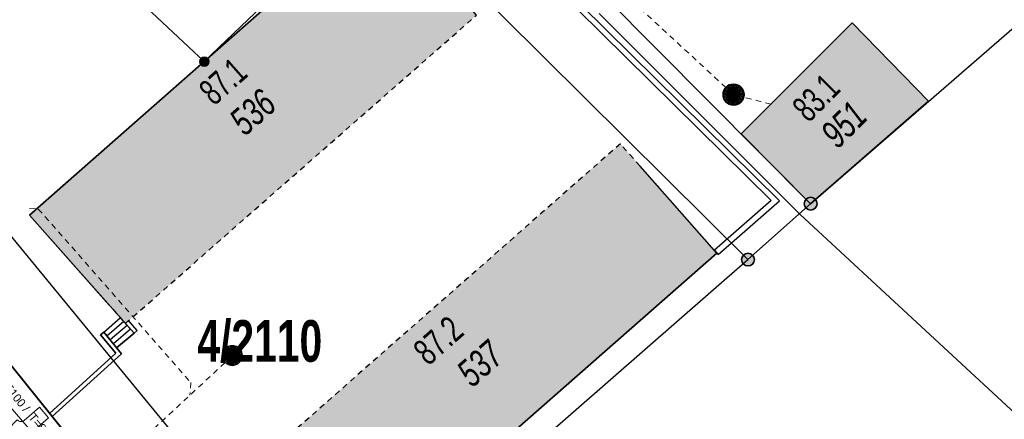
# Model space of a CAD drawing. Header units: metres. Extents: x 2695560 to 2696939, y 1260529 to 1262050.
# Tile 173 of 256: x 2695706 to 2695741, y 1260952 to 1260966. Entities that reach past the tile are written whole.
import ezdxf

# ---------------------------------------------------------------- set-up
doc = ezdxf.new("R2010")
doc.units = ezdxf.units.M
doc.linetypes.add('AUSGEZOGEN', pattern=[0])
doc.linetypes.add('VERDECKT2_S2', pattern=[0.36, 0.2, -0.16])
for name, color, linetype in [('XR$1$AV_Flächen (EO)', 7, 'AUSGEZOGEN'), ('XR$1$AV_Gebäudeflächen (BB)', 7, 'AUSGEZOGEN'), ('XR$1$AV_Gebäudeflächen (EO)', 7, 'AUSGEZOGEN'), ('XR$1$AV_Grenzpunkte', 7, 'AUSGEZOGEN'), ('XR$1$AV_Grundstück-Nr.', 7, 'AUSGEZOGEN'), ('XR$1$AV_Haus-Nr.', 7, 'AUSGEZOGEN'), ('XR$1$AV_Linien (BB)', 7, 'AUSGEZOGEN'), ('XR$1$AV_Linien (EO)', 7, 'AUSGEZOGEN'), ('XR$1$AV_Versicherung-Nr.', 7, 'AUSGEZOGEN'), ('XR$1$AW_LK_Schachtdeckel', 24, 'AUSGEZOGEN'), ('XR$1$Liegenschaftsgrenzen', 7, 'AUSGEZOGEN'), ('XR$1$PFAV', 255, 'AUSGEZOGEN'), ('XR$1$PFAW', 255, 'AUSGEZOGEN'), ('XR$1$RP_Abstandslinie', 7, 'AUSGEZOGEN')]:
    doc.layers.add(name, color=color, linetype=linetype)
for name, color, linetype, lineweight in [('XR$2$ABW-Linie-M-ungenau-tot', 6, 'AUSGEZOGEN', 18), ('XR$2$ABW-Linie-R-ungenau', 4, 'VERDECKT2_S2', 18), ('XR$2$ABW-Punkt', 6, 'AUSGEZOGEN', 18), ('XR$2$ELE-Flaeche-oberirdisch', 1, 'AUSGEZOGEN', 18), ('XR$2$ELE-LinieFlaeche-genau', 1, 'AUSGEZOGEN', 18), ('XR$2$KOM-Linie-U-genau', 91, 'AUSGEZOGEN', 18), ('XR$2$WEI-Text', 59, 'AUSGEZOGEN', 18)]:
    doc.layers.add(name, color=color, linetype=linetype, lineweight=lineweight)
doc.styles.add('ARIAL', font='arial.ttf')
doc.styles.add('TXT', font='txt')

# ---------------------------------------------------------------- blocks, each defined once
blk = doc.blocks.new('BAV15')
at = {"layer": 'XR$1$PFAV', "transparency": 33554687}
blk.add_hatch(color=7, dxfattribs=at).paths.add_polyline_path([(0.5, 0), (0.49, 0.101), (0.459, 0.197), (0.41, 0.286), (0.344, 0.362), (0.264, 0.424), (0.174, 0.469), (0.076, 0.494), (-0.025, 0.499), (-0.125, 0.484), (-0.22, 0.449), (-0.306, 0.395), (-0.379, 0.326), (-0.437, 0.243), (-0.477, 0.15), (-0.497, 0.051), (-0.497, -0.051), (-0.477, -0.15), (-0.437, -0.243), (-0.379, -0.326), (-0.306, -0.395), (-0.22, -0.449), (-0.125, -0.484), (-0.025, -0.499), (0.076, -0.494), (0.174, -0.469), (0.264, -0.424), (0.344, -0.362), (0.41, -0.286), (0.459, -0.197), (0.49, -0.101)])
at = {"color": 7, "transparency": 33554687}
for start, end in [(90, 270), (270, 90)]:
    blk.add_arc((0, 0), 0.5, start, end, dxfattribs=at)
at = {"layer": 'XR$1$PFAV', "transparency": 33554687}
blk.add_circle((0, 0), 0.5, dxfattribs=at)
blk = doc.blocks.new('COMPLEXOBJECT_1445')
at = {"layer": 'XR$1$RP_Abstandslinie', "color": 7, "linetype": 'AUSGEZOGEN', "transparency": 33554687}
blk.add_line((5695.64, 10969.48), (5728.98, 10928.9), dxfattribs=at)
blk = doc.blocks.new('BAW2082')
at = {"layer": 'XR$1$PFAW', "transparency": 33554687}
blk.add_hatch(color=7, dxfattribs=at).paths.add_polyline_path([(0.509, -0.003), (0.499, 0.098), (0.469, 0.194), (0.42, 0.283), (0.354, 0.359), (0.274, 0.421), (0.183, 0.466), (0.085, 0.491), (-0.016, 0.496), (-0.116, 0.481), (-0.211, 0.446), (-0.297, 0.392), (-0.37, 0.323), (-0.428, 0.24), (-0.468, 0.147), (-0.488, 0.047), (-0.488, -0.054), (-0.468, -0.153), (-0.428, -0.246), (-0.37, -0.329), (-0.297, -0.398), (-0.211, -0.452), (-0.116, -0.487), (-0.016, -0.502), (0.085, -0.497), (0.183, -0.472), (0.274, -0.427), (0.354, -0.366), (0.42, -0.289), (0.469, -0.2), (0.499, -0.104)])
at = {"transparency": 33554687}
for start, end in [(91.1948, 268.8052), (268.8052, 91.1948)]:
    blk.add_arc((0.01, 0), 0.5, start, end, dxfattribs=at)
at = {"layer": 'XR$1$PFAW', "transparency": 33554687}
blk.add_circle((0.009, -0.003), 0.5, dxfattribs=at)
blk = doc.blocks.new('BAW2089')
at = {"layer": 'XR$1$PFAW', "transparency": 33554687}
blk.add_hatch(color=7, dxfattribs=at).paths.add_polyline_path([(-0.5, 0.5), (-0.5, -0.5), (0.5, -0.5), (0.5, 0.5)])
at = {"transparency": 33554687}
blk.add_lwpolyline([(-0.5, 0.5), (0.5, 0.5), (0.5, -0.5), (-0.5, -0.5), (-0.5, 0.5)], close=True, dxfattribs=at)
at = {"layer": 'XR$1$PFAW', "transparency": 33554687}
blk.add_lwpolyline([(-0.5, 0.5), (0.5, 0.5), (0.5, -0.5), (-0.5, -0.5), (-0.5, 0.5)], close=True, dxfattribs=at)
blk = doc.blocks.new('ABW-KONTROLLSCHACHT')
at = {"layer": 'XR$2$ABW-Punkt', "linetype": 'AUSGEZOGEN', "lineweight": 25, "transparency": 33554687}
for points in [[(-343, 68, 2500), (0, 0, 2500), (-350, 0, 2500)], [(-343, 68), (0, 0), (-350, 0)], [(-343, 68, 2500), (-343, 68), (-350, 0), (-350, 0, 2500)], [(-350, 0, 2500), (0, 0, 2500), (-343, -68, 2500)], [(-350, 0), (0, 0), (-343, -68)], [(-323, 134, 2500), (0, 0, 2500), (-343, 68, 2500)], [(-323, 134), (0, 0), (-343, 68)], [(-323, 134, 2500), (-323, 134), (-343, 68), (-343, 68, 2500)], [(-343, -68, 2500), (0, 0, 2500), (-323, -134, 2500)], [(-343, -68), (0, 0), (-323, -134)], [(-291, 194, 2500), (0, 0, 2500), (-323, 134, 2500)], [(-291, 194), (0, 0), (-323, 134)], [(-291, 194, 2500), (-291, 194), (-323, 134), (-323, 134, 2500)], [(-323, -134, 2500), (0, 0, 2500), (-291, -194, 2500)], [(-323, -134), (0, 0), (-291, -194)], [(-247, 247, 2500), (0, 0, 2500), (-291, 194, 2500)], [(-247, 247), (0, 0), (-291, 194)], [(-247, 247, 2500), (-247, 247), (-291, 194), (-291, 194, 2500)], [(-291, -194, 2500), (0, 0, 2500), (-247, -247, 2500)], [(-291, -194), (0, 0), (-247, -247)], [(-194, 291, 2500), (0, 0, 2500), (-247, 247, 2500)], [(-194, 291), (0, 0), (-247, 247)], [(-194, 291, 2500), (-194, 291), (-247, 247), (-247, 247, 2500)], [(-247, -247, 2500), (0, 0, 2500), (-194, -291, 2500)], [(-247, -247), (0, 0), (-194, -291)], [(-134, 323, 2500), (0, 0, 2500), (-194, 291, 2500)], [(-134, 323), (0, 0), (-194, 291)], [(-134, 323, 2500), (-134, 323), (-194, 291), (-194, 291, 2500)], [(-194, -291, 2500), (0, 0, 2500), (-134, -323, 2500)], [(-194, -291), (0, 0), (-134, -323)], [(-68, 343, 2500), (0, 0, 2500), (-134, 323, 2500)], [(-68, 343), (0, 0), (-134, 323)], [(-68, 343, 2500), (-68, 343), (-134, 323), (-134, 323, 2500)], [(-134, -323, 2500), (0, 0, 2500), (-68, -343, 2500)], [(-134, -323), (0, 0), (-68, -343)], [(0, 350, 2500), (0, 0, 2500), (-68, 343, 2500)], [(0, 350), (0, 0), (-68, 343)], [(0, 350, 2500), (0, 350), (-68, 343), (-68, 343, 2500)], [(-68, -343, 2500), (0, 0, 2500), (0, -350, 2500)], [(-68, -343), (0, 0), (0, -350)], [(68, 343, 2500), (0, 0, 2500), (0, 350, 2500)], [(68, 343), (0, 0), (0, 350)], [(68, 343, 2500), (68, 343), (0, 350), (0, 350, 2500)], [(134, 323, 2500), (0, 0, 2500), (68, 343, 2500)], [(134, 323), (0, 0), (68, 343)], [(194, 291, 2500), (0, 0, 2500), (134, 323, 2500)], [(194, 291), (0, 0), (134, 323)], [(247, 247, 2500), (0, 0, 2500), (194, 291, 2500)], [(247, 247), (0, 0), (194, 291)], [(291, 194, 2500), (0, 0, 2500), (247, 247, 2500)], [(291, 194), (0, 0), (247, 247)], [(323, 134, 2500), (0, 0, 2500), (291, 194, 2500)], [(323, 134), (0, 0), (291, 194)], [(343, 68, 2500), (0, 0, 2500), (323, 134, 2500)], [(343, 68), (0, 0), (323, 134)], [(350, 0, 2500), (0, 0, 2500), (343, 68, 2500)], [(350, 0), (0, 0), (343, 68)], [(0, -350, 2500), (0, 0, 2500), (68, -343, 2500)], [(68, -343, 2500), (0, 0, 2500), (134, -323, 2500)], [(134, -323, 2500), (0, 0, 2500), (194, -291, 2500)], [(194, -291, 2500), (0, 0, 2500), (247, -247, 2500)], [(247, -247, 2500), (0, 0, 2500), (291, -194, 2500)], [(291, -194, 2500), (0, 0, 2500), (323, -134, 2500)], [(323, -134, 2500), (0, 0, 2500), (343, -68, 2500)], [(343, -68, 2500), (0, 0, 2500), (350, 0, 2500)], [(0, -350), (0, 0), (68, -343)], [(68, -343), (0, 0), (134, -323)], [(134, -323), (0, 0), (194, -291)], [(194, -291), (0, 0), (247, -247)], [(247, -247), (0, 0), (291, -194)], [(291, -194), (0, 0), (323, -134)], [(323, -134), (0, 0), (343, -68)], [(343, -68), (0, 0), (350, 0)], [(134, 323, 2500), (134, 323), (68, 343), (68, 343, 2500)], [(194, 291, 2500), (194, 291), (134, 323), (134, 323, 2500)], [(247, 247, 2500), (247, 247), (194, 291), (194, 291, 2500)], [(291, 194, 2500), (291, 194), (247, 247), (247, 247, 2500)], [(323, 134, 2500), (323, 134), (291, 194), (291, 194, 2500)], [(343, 68, 2500), (343, 68), (323, 134), (323, 134, 2500)], [(350, 0, 2500), (350, 0), (343, 68), (343, 68, 2500)], [(-350, 0, 2500), (-350, 0), (-343, -68), (-343, -68, 2500)], [(-343, -68, 2500), (-343, -68), (-323, -134), (-323, -134, 2500)], [(-323, -134, 2500), (-323, -134), (-291, -194), (-291, -194, 2500)], [(-291, -194, 2500), (-291, -194), (-247, -247), (-247, -247, 2500)], [(-247, -247, 2500), (-247, -247), (-194, -291), (-194, -291, 2500)], [(-194, -291, 2500), (-194, -291), (-134, -323), (-134, -323, 2500)], [(-134, -323, 2500), (-134, -323), (-68, -343), (-68, -343, 2500)], [(-68, -343, 2500), (-68, -343), (0, -350), (0, -350, 2500)], [(0, -350, 2500), (0, -350), (68, -343), (68, -343, 2500)], [(68, -343, 2500), (68, -343), (134, -323), (134, -323, 2500)], [(134, -323, 2500), (134, -323), (194, -291), (194, -291, 2500)], [(194, -291, 2500), (194, -291), (247, -247), (247, -247, 2500)], [(247, -247, 2500), (247, -247), (291, -194), (291, -194, 2500)], [(291, -194, 2500), (291, -194), (323, -134), (323, -134, 2500)], [(323, -134, 2500), (323, -134), (343, -68), (343, -68, 2500)], [(343, -68, 2500), (343, -68), (350, 0), (350, 0, 2500)]]:
    blk.add_3dface(points, dxfattribs=at)
blk = doc.blocks.new('ABW-EINLAUFSCHACHT_RUND')
at = {"layer": 'XR$2$ABW-Linie-M-ungenau-tot', "linetype": 'AUSGEZOGEN', "lineweight": 25, "transparency": 33554687}
for points in [[(-147, 29, 2500), (0, 0, 2500), (-150, 0, 2500)], [(-147, 29), (0, 0), (-150, 0)], [(-147, 29, 2500), (-147, 29), (-150, 0), (-150, 0, 2500)], [(-150, 0, 2500), (0, 0, 2500), (-147, -29, 2500)], [(-150, 0), (0, 0), (-147, -29)], [(-150, 0, 2500), (-150, 0), (-147, -29), (-147, -29, 2500)], [(-139, 57, 2500), (0, 0, 2500), (-147, 29, 2500)], [(-139, 57), (0, 0), (-147, 29)], [(-139, 57, 2500), (-139, 57), (-147, 29), (-147, 29, 2500)], [(-147, -29, 2500), (0, 0, 2500), (-139, -57, 2500)], [(-147, -29), (0, 0), (-139, -57)], [(-125, 83, 2500), (0, 0, 2500), (-139, 57, 2500)], [(-125, 83), (0, 0), (-139, 57)], [(-125, 83, 2500), (-125, 83), (-139, 57), (-139, 57, 2500)], [(-139, -57, 2500), (0, 0, 2500), (-125, -83, 2500)], [(-139, -57), (0, 0), (-125, -83)], [(-106, 106, 2500), (0, 0, 2500), (-125, 83, 2500)], [(-106, 106), (0, 0), (-125, 83)], [(-106, 106, 2500), (-106, 106), (-125, 83), (-125, 83, 2500)], [(-125, -83, 2500), (0, 0, 2500), (-106, -106, 2500)], [(-125, -83), (0, 0), (-106, -106)], [(-83, 125, 2500), (0, 0, 2500), (-106, 106, 2500)], [(-83, 125), (0, 0), (-106, 106)], [(-83, 125, 2500), (-83, 125), (-106, 106), (-106, 106, 2500)], [(-106, -106, 2500), (0, 0, 2500), (-83, -125, 2500)], [(-106, -106), (0, 0), (-83, -125)], [(-57, 139, 2500), (0, 0, 2500), (-83, 125, 2500)], [(-57, 139), (0, 0), (-83, 125)], [(-57, 139, 2500), (-57, 139), (-83, 125), (-83, 125, 2500)], [(-83, -125, 2500), (0, 0, 2500), (-57, -139, 2500)], [(-83, -125), (0, 0), (-57, -139)], [(-29, 147, 2500), (0, 0, 2500), (-57, 139, 2500)], [(-29, 147), (0, 0), (-57, 139)], [(-29, 147, 2500), (-29, 147), (-57, 139), (-57, 139, 2500)], [(-57, -139, 2500), (0, 0, 2500), (-29, -147, 2500)], [(-57, -139), (0, 0), (-29, -147)], [(0, 150, 2500), (0, 0, 2500), (-29, 147, 2500)], [(0, 150), (0, 0), (-29, 147)], [(0, 150, 2500), (0, 150), (-29, 147), (-29, 147, 2500)], [(-29, -147, 2500), (0, 0, 2500), (0, -150, 2500)], [(-29, -147), (0, 0), (0, -150)], [(29, 147, 2500), (0, 0, 2500), (0, 150, 2500)], [(29, 147), (0, 0), (0, 150)], [(29, 147, 2500), (29, 147), (0, 150), (0, 150, 2500)], [(57, 139, 2500), (0, 0, 2500), (29, 147, 2500)], [(57, 139), (0, 0), (29, 147)], [(83, 125, 2500), (0, 0, 2500), (57, 139, 2500)], [(83, 125), (0, 0), (57, 139)], [(106, 106, 2500), (0, 0, 2500), (83, 125, 2500)], [(106, 106), (0, 0), (83, 125)], [(125, 83, 2500), (0, 0, 2500), (106, 106, 2500)], [(125, 83), (0, 0), (106, 106)], [(139, 57, 2500), (0, 0, 2500), (125, 83, 2500)], [(139, 57), (0, 0), (125, 83)], [(147, 29, 2500), (0, 0, 2500), (139, 57, 2500)], [(147, 29), (0, 0), (139, 57)], [(150, 0, 2500), (0, 0, 2500), (147, 29, 2500)], [(150, 0), (0, 0), (147, 29)], [(0, -150, 2500), (0, 0, 2500), (29, -147, 2500)], [(29, -147, 2500), (0, 0, 2500), (57, -139, 2500)], [(57, -139, 2500), (0, 0, 2500), (83, -125, 2500)], [(83, -125, 2500), (0, 0, 2500), (106, -106, 2500)], [(106, -106, 2500), (0, 0, 2500), (125, -83, 2500)], [(125, -83, 2500), (0, 0, 2500), (139, -57, 2500)], [(139, -57, 2500), (0, 0, 2500), (147, -29, 2500)], [(147, -29, 2500), (0, 0, 2500), (150, 0, 2500)], [(0, -150), (0, 0), (29, -147)], [(29, -147), (0, 0), (57, -139)], [(57, -139), (0, 0), (83, -125)], [(83, -125), (0, 0), (106, -106)], [(106, -106), (0, 0), (125, -83)], [(125, -83), (0, 0), (139, -57)], [(139, -57), (0, 0), (147, -29)], [(147, -29), (0, 0), (150, 0)], [(57, 139, 2500), (57, 139), (29, 147), (29, 147, 2500)], [(83, 125, 2500), (83, 125), (57, 139), (57, 139, 2500)], [(106, 106, 2500), (106, 106), (83, 125), (83, 125, 2500)], [(125, 83, 2500), (125, 83), (106, 106), (106, 106, 2500)], [(139, 57, 2500), (139, 57), (125, 83), (125, 83, 2500)], [(147, 29, 2500), (147, 29), (139, 57), (139, 57, 2500)], [(150, 0, 2500), (150, 0), (147, 29), (147, 29, 2500)], [(147, -29, 2500), (147, -29), (150, 0), (150, 0, 2500)], [(-147, -29, 2500), (-147, -29), (-139, -57), (-139, -57, 2500)], [(-139, -57, 2500), (-139, -57), (-125, -83), (-125, -83, 2500)], [(-125, -83, 2500), (-125, -83), (-106, -106), (-106, -106, 2500)], [(-106, -106, 2500), (-106, -106), (-83, -125), (-83, -125, 2500)], [(-83, -125, 2500), (-83, -125), (-57, -139), (-57, -139, 2500)], [(-57, -139, 2500), (-57, -139), (-29, -147), (-29, -147, 2500)], [(-29, -147, 2500), (-29, -147), (0, -150), (0, -150, 2500)], [(0, -150, 2500), (0, -150), (29, -147), (29, -147, 2500)], [(29, -147, 2500), (29, -147), (57, -139), (57, -139, 2500)], [(57, -139, 2500), (57, -139), (83, -125), (83, -125, 2500)], [(83, -125, 2500), (83, -125), (106, -106), (106, -106, 2500)], [(106, -106, 2500), (106, -106), (125, -83), (125, -83, 2500)], [(125, -83, 2500), (125, -83), (139, -57), (139, -57, 2500)], [(139, -57, 2500), (139, -57), (147, -29), (147, -29, 2500)]]:
    blk.add_3dface(points, dxfattribs=at)
blk = doc.blocks.new('ABW-DECKEL')
at = {"layer": 'XR$2$ABW-Punkt', "linetype": 'AUSGEZOGEN', "lineweight": 25, "transparency": 33554687}
for points in [[(-343, 68, 2500), (0, 0, 2500), (-350, 0, 2500)], [(-343, 68), (0, 0), (-350, 0)], [(-343, 68, 2500), (-343, 68), (-350, 0), (-350, 0, 2500)], [(-350, 0, 2500), (0, 0, 2500), (-343, -68, 2500)], [(-350, 0), (0, 0), (-343, -68)], [(-323, 134, 2500), (0, 0, 2500), (-343, 68, 2500)], [(-323, 134), (0, 0), (-343, 68)], [(-323, 134, 2500), (-323, 134), (-343, 68), (-343, 68, 2500)], [(-343, -68, 2500), (0, 0, 2500), (-323, -134, 2500)], [(-343, -68), (0, 0), (-323, -134)], [(-291, 194, 2500), (0, 0, 2500), (-323, 134, 2500)], [(-291, 194), (0, 0), (-323, 134)], [(-291, 194, 2500), (-291, 194), (-323, 134), (-323, 134, 2500)], [(-323, -134, 2500), (0, 0, 2500), (-291, -194, 2500)], [(-323, -134), (0, 0), (-291, -194)], [(-247, 247, 2500), (0, 0, 2500), (-291, 194, 2500)], [(-247, 247), (0, 0), (-291, 194)], [(-247, 247, 2500), (-247, 247), (-291, 194), (-291, 194, 2500)], [(-291, -194, 2500), (0, 0, 2500), (-247, -247, 2500)], [(-291, -194), (0, 0), (-247, -247)], [(-194, 291, 2500), (0, 0, 2500), (-247, 247, 2500)], [(-194, 291), (0, 0), (-247, 247)], [(-194, 291, 2500), (-194, 291), (-247, 247), (-247, 247, 2500)], [(-247, -247, 2500), (0, 0, 2500), (-194, -291, 2500)], [(-247, -247), (0, 0), (-194, -291)], [(-134, 323, 2500), (0, 0, 2500), (-194, 291, 2500)], [(-134, 323), (0, 0), (-194, 291)], [(-134, 323, 2500), (-134, 323), (-194, 291), (-194, 291, 2500)], [(-194, -291, 2500), (0, 0, 2500), (-134, -323, 2500)], [(-194, -291), (0, 0), (-134, -323)], [(-68, 343, 2500), (0, 0, 2500), (-134, 323, 2500)], [(-68, 343), (0, 0), (-134, 323)], [(-68, 343, 2500), (-68, 343), (-134, 323), (-134, 323, 2500)], [(-134, -323, 2500), (0, 0, 2500), (-68, -343, 2500)], [(-134, -323), (0, 0), (-68, -343)], [(0, 350, 2500), (0, 0, 2500), (-68, 343, 2500)], [(0, 350), (0, 0), (-68, 343)], [(0, 350, 2500), (0, 350), (-68, 343), (-68, 343, 2500)], [(-68, -343, 2500), (0, 0, 2500), (0, -350, 2500)], [(-68, -343), (0, 0), (0, -350)], [(68, 343, 2500), (0, 0, 2500), (0, 350, 2500)], [(68, 343), (0, 0), (0, 350)], [(68, 343, 2500), (68, 343), (0, 350), (0, 350, 2500)], [(134, 323, 2500), (0, 0, 2500), (68, 343, 2500)], [(134, 323), (0, 0), (68, 343)], [(194, 291, 2500), (0, 0, 2500), (134, 323, 2500)], [(194, 291), (0, 0), (134, 323)], [(247, 247, 2500), (0, 0, 2500), (194, 291, 2500)], [(247, 247), (0, 0), (194, 291)], [(291, 194, 2500), (0, 0, 2500), (247, 247, 2500)], [(291, 194), (0, 0), (247, 247)], [(323, 134, 2500), (0, 0, 2500), (291, 194, 2500)], [(323, 134), (0, 0), (291, 194)], [(343, 68, 2500), (0, 0, 2500), (323, 134, 2500)], [(343, 68), (0, 0), (323, 134)], [(350, 0, 2500), (0, 0, 2500), (343, 68, 2500)], [(350, 0), (0, 0), (343, 68)], [(0, -350, 2500), (0, 0, 2500), (68, -343, 2500)], [(68, -343, 2500), (0, 0, 2500), (134, -323, 2500)], [(134, -323, 2500), (0, 0, 2500), (194, -291, 2500)], [(194, -291, 2500), (0, 0, 2500), (247, -247, 2500)], [(247, -247, 2500), (0, 0, 2500), (291, -194, 2500)], [(291, -194, 2500), (0, 0, 2500), (323, -134, 2500)], [(323, -134, 2500), (0, 0, 2500), (343, -68, 2500)], [(343, -68, 2500), (0, 0, 2500), (350, 0, 2500)], [(0, -350), (0, 0), (68, -343)], [(68, -343), (0, 0), (134, -323)], [(134, -323), (0, 0), (194, -291)], [(194, -291), (0, 0), (247, -247)], [(247, -247), (0, 0), (291, -194)], [(291, -194), (0, 0), (323, -134)], [(323, -134), (0, 0), (343, -68)], [(343, -68), (0, 0), (350, 0)], [(134, 323, 2500), (134, 323), (68, 343), (68, 343, 2500)], [(194, 291, 2500), (194, 291), (134, 323), (134, 323, 2500)], [(247, 247, 2500), (247, 247), (194, 291), (194, 291, 2500)], [(291, 194, 2500), (291, 194), (247, 247), (247, 247, 2500)], [(323, 134, 2500), (323, 134), (291, 194), (291, 194, 2500)], [(343, 68, 2500), (343, 68), (323, 134), (323, 134, 2500)], [(350, 0, 2500), (350, 0), (343, 68), (343, 68, 2500)], [(-350, 0, 2500), (-350, 0), (-343, -68), (-343, -68, 2500)], [(-343, -68, 2500), (-343, -68), (-323, -134), (-323, -134, 2500)], [(-323, -134, 2500), (-323, -134), (-291, -194), (-291, -194, 2500)], [(-291, -194, 2500), (-291, -194), (-247, -247), (-247, -247, 2500)], [(-247, -247, 2500), (-247, -247), (-194, -291), (-194, -291, 2500)], [(-194, -291, 2500), (-194, -291), (-134, -323), (-134, -323, 2500)], [(-134, -323, 2500), (-134, -323), (-68, -343), (-68, -343, 2500)], [(-68, -343, 2500), (-68, -343), (0, -350), (0, -350, 2500)], [(0, -350, 2500), (0, -350), (68, -343), (68, -343, 2500)], [(68, -343, 2500), (68, -343), (134, -323), (134, -323, 2500)], [(134, -323, 2500), (134, -323), (194, -291), (194, -291, 2500)], [(194, -291, 2500), (194, -291), (247, -247), (247, -247, 2500)], [(247, -247, 2500), (247, -247), (291, -194), (291, -194, 2500)], [(291, -194, 2500), (291, -194), (323, -134), (323, -134, 2500)], [(323, -134, 2500), (323, -134), (343, -68), (343, -68, 2500)], [(343, -68, 2500), (343, -68), (350, 0), (350, 0, 2500)]]:
    blk.add_3dface(points, dxfattribs=at)

msp = doc.modelspace()

# ---------------------------------------------------------------- hatches: boundary and pattern name
at = {"layer": 'XR$1$AV_Gebäudeflächen (BB)', "true_color": 0xd2d2d2, "transparency": 33554687}
msp.add_hatch(color=254, dxfattribs=at).paths.add_polyline_path([(2695731.307, 1260962.331), (2695733.78, 1260959.84), (2695737.976, 1260963.487), (2695735.259, 1260966.285)])
at = {"layer": 'XR$1$AV_Gebäudeflächen (EO)', "true_color": 0xebebeb, "transparency": 33554687}
for points in [[(2695709.403, 1260955.576), (2695721.892, 1260966.556), (2695721.198, 1260967.344), (2695718.474, 1260970.435), (2695705.99, 1260959.434), (2695708.72, 1260956.348)], [(2695716.117, 1260945.477), (2695730.449, 1260958.075), (2695727.712, 1260961.181), (2695727.011, 1260961.976), (2695712.77, 1260949.429), (2695713.49, 1260948.651)]]:
    msp.add_hatch(color=7, dxfattribs=at).paths.add_polyline_path(points)

# ---------------------------------------------------------------- linework, layer by layer
at = {"layer": 'XR$1$AV_Flächen (EO)', "color": 7, "linetype": 'VERDECKT2_S2', "transparency": 33554687}
msp.add_line((2695708.72, 1260956.348), (2695709.403, 1260955.576), dxfattribs=at)
at = {"layer": 'XR$1$AV_Flächen (EO)', "color": 7, "linetype": 'AUSGEZOGEN', "transparency": 33554687}
for points in [[(2695718.567, 1260970.33), (2695720.317, 1260971.873), (2695732.373, 1260959.953), (2695730.356, 1260958.18), (2695730.488, 1260958.03), (2695732.667, 1260959.944), (2695720.325, 1260972.146), (2695718.434, 1260970.48), (2695718.567, 1260970.33)], [(2695709.714, 1260955.224), (2695709.826, 1260955.323), (2695709.515, 1260955.675), (2695709.403, 1260955.576), (2695709.714, 1260955.224)], [(2695708.639, 1260955.262), (2695708.523, 1260955.167), (2695709.062, 1260954.513), (2695706.702, 1260952.372), (2695706.803, 1260952.261), (2695709.269, 1260954.498), (2695708.639, 1260955.262)]]:
    msp.add_lwpolyline(points, close=True, dxfattribs=at)
for points in [[(2695721.198, 1260967.344), (2695718.474, 1260970.435), (2695705.99, 1260959.434), (2695708.72, 1260956.348)], [(2695716.117, 1260945.477), (2695730.449, 1260958.075), (2695727.712, 1260961.181)]]:
    msp.add_lwpolyline(points, dxfattribs=at)
at = {"layer": 'XR$1$AV_Flächen (EO)', "color": 7, "linetype": 'VERDECKT2_S2', "transparency": 33554687}
for points in [[(2695709.403, 1260955.576), (2695721.892, 1260966.556), (2695721.198, 1260967.344)], [(2695727.712, 1260961.181), (2695727.011, 1260961.976), (2695712.77, 1260949.429), (2695713.49, 1260948.651)]]:
    msp.add_lwpolyline(points, dxfattribs=at)
at = {"layer": 'XR$1$AV_Linien (BB)', "color": 7, "linetype": 'AUSGEZOGEN', "transparency": 33554687}
msp.add_line((2695713.746, 1260943.614), (2695706.803, 1260952.261), dxfattribs=at)
for points in [[(2695706.803, 1260952.261), (2695709.269, 1260954.498), (2695709.093, 1260954.712), (2695709.714, 1260955.224), (2695705.99, 1260959.434), (2695712.21, 1260964.9), (2695718.474, 1260970.435), (2695718.567, 1260970.33), (2695720.317, 1260971.873), (2695732.373, 1260959.953), (2695730.356, 1260958.18), (2695730.449, 1260958.075), (2695716.117, 1260945.477), (2695716.024, 1260945.582), (2695713.746, 1260943.614)], [(2695706.803, 1260952.261), (2695697.77, 1260963.51), (2695692.28, 1260969.46), (2695691.86, 1260970.37)]]:
    msp.add_lwpolyline(points, dxfattribs=at)
msp.add_lwpolyline([(2695731.307, 1260962.331), (2695735.259, 1260966.285), (2695737.976, 1260963.487), (2695733.78, 1260959.84), (2695731.307, 1260962.331)], close=True, dxfattribs=at)
at = {"layer": 'XR$1$AV_Linien (EO)', "color": 7, "linetype": 'AUSGEZOGEN', "transparency": 33554687}
for p, q in [((2695709.347, 1260955.639), (2695708.749, 1260955.128)), ((2695709.467, 1260955.503), (2695708.865, 1260954.988)), ((2695709.588, 1260955.367), (2695708.98, 1260954.848)), ((2695709.714, 1260955.224), (2695709.093, 1260954.712))]:
    msp.add_line(p, q, dxfattribs=at)
for points in [[(2695718.567, 1260970.33), (2695720.317, 1260971.873), (2695732.373, 1260959.953), (2695730.356, 1260958.18), (2695730.488, 1260958.03), (2695732.667, 1260959.944), (2695720.325, 1260972.146), (2695718.434, 1260970.48), (2695718.567, 1260970.33)], [(2695709.714, 1260955.224), (2695709.826, 1260955.323), (2695709.515, 1260955.675), (2695709.403, 1260955.576), (2695709.714, 1260955.224)], [(2695708.639, 1260955.262), (2695709.269, 1260954.498), (2695706.803, 1260952.261), (2695706.702, 1260952.372), (2695709.062, 1260954.513), (2695708.523, 1260955.167), (2695708.639, 1260955.262)]]:
    msp.add_lwpolyline(points, close=True, dxfattribs=at)
msp.add_lwpolyline([(2695708.639, 1260955.262), (2695709.223, 1260955.779), (2695709.714, 1260955.224)], dxfattribs=at)
at = {"layer": 'XR$1$Liegenschaftsgrenzen', "color": 7, "linetype": 'AUSGEZOGEN', "transparency": 33554687}
for p, q in [((2695719.04, 1260974.69), (2695733.78, 1260959.84)), ((2695733.78, 1260959.84), (2695744.49, 1260969.15)), ((2695733.78, 1260959.84), (2695731.55, 1260957.85)), ((2695714.36, 1260942.85), (2695731.55, 1260957.85))]:
    msp.add_line(p, q, dxfattribs=at)
for points in [[(2695731.55, 1260957.85), (2695718.44, 1260970.88), (2695712.21, 1260964.9), (2695707.75, 1260969.1), (2695699.04, 1260977.96)], [(2695692.67, 1260971.8), (2695691.86, 1260970.37), (2695692.28, 1260969.46), (2695697.77, 1260963.51), (2695714.36, 1260942.85)]]:
    msp.add_lwpolyline(points, dxfattribs=at)
at = {"layer": 'XR$2$ABW-Linie-R-ungenau', "linetype": 'VERDECKT2_S2', "transparency": 33554687}
for p, q in [((2695731.03, 1260963.732), (2695717.271, 1260976.447)), ((2695732.368, 1260963.383), (2695731.031, 1260963.734)), ((2695713.209, 1260954.423), (2695709.002, 1260950.512))]:
    msp.add_line(p, q, dxfattribs=at)
msp.add_lwpolyline([(2695705.992, 1260959.674), (2695706.307, 1260959.651), (2695711.731, 1260953.473), (2695711.699, 1260953.018)], dxfattribs=at)
at = {"layer": 'XR$2$ELE-Flaeche-oberirdisch', "transparency": 33554687}
msp.add_lwpolyline([(2695735.971, 1260916.114), (2695730.174, 1260922.567), (2695721.698, 1260932.939), (2695706.559, 1260951.146), (2695701.163, 1260957.4), (2695696.484, 1260963.514), (2695695.968, 1260963.037), (2695700.619, 1260956.958), (2695706.025, 1260950.694), (2695721.158, 1260932.493), (2695729.642, 1260922.111), (2695735.45, 1260915.646), (2695735.971, 1260916.114)], close=True, dxfattribs=at)
at = {"layer": 'XR$2$ELE-LinieFlaeche-genau', "linetype": 'AUSGEZOGEN', "transparency": 33554687}
msp.add_lwpolyline([(2695705.56, 1260952.148), (2695705.599, 1260952.111), (2695705.625, 1260952.095), (2695705.652, 1260952.084), (2695705.68, 1260952.08), (2695705.711, 1260952.08), (2695705.739, 1260952.087), (2695705.766, 1260952.099), (2695705.8, 1260952.122), (2695706.344, 1260952.592), (2695706.67, 1260952.214), (2695706.108, 1260951.728), (2695706.014, 1260951.661), (2695705.897, 1260951.609), (2695705.771, 1260951.582), (2695705.644, 1260951.578), (2695705.518, 1260951.6), (2695705.397, 1260951.647), (2695705.291, 1260951.715), (2695705.216, 1260951.786), (2695705.56, 1260952.148)], close=True, dxfattribs=at)
at = {"layer": 'XR$2$KOM-Linie-U-genau', "linetype": 'AUSGEZOGEN', "transparency": 33554687}
msp.add_lwpolyline([(2695748.705, 1260945.889), (2695746.323, 1260947.492), (2695733.405, 1260959.451), (2695726.262, 1260966.609)], dxfattribs=at)

# ---------------------------------------------------------------- block references
at = {"layer": 'XR$1$AV_Grenzpunkte', "color": 7, "linetype": 'AUSGEZOGEN', "lineweight": -3, "transparency": 33554687}
for p, xscale, yscale in [((2695712.21, 1260964.9), 0.3249999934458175, 0.3249999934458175), ((2695733.78, 1260959.84), 0.4549999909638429, 0.4549999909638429), ((2695731.55, 1260957.85), 0.4549999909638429, 0.4549999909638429)]:
    msp.add_blockref('BAV15', p, dxfattribs=dict(at, xscale=xscale, yscale=yscale))
at = {"layer": 'XR$1$AW_LK_Schachtdeckel', "color": 24, "linetype": 'AUSGEZOGEN', "lineweight": -3, "transparency": 33554687, "xscale": 0.7499999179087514, "yscale": 0.7499999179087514}
msp.add_blockref('BAW2082', (2695731.031, 1260963.725), dxfattribs=at)
at = {"layer": 'XR$1$AW_LK_Schachtdeckel', "color": 24, "linetype": 'AUSGEZOGEN', "lineweight": -3, "transparency": 33554687, "xscale": 0.5000000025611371, "yscale": 0.5000000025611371, "rotation": 309.4169962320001}
msp.add_blockref('BAW2089', (2695713.209, 1260954.43), dxfattribs=at)
at = {"layer": 'XR$1$RP_Abstandslinie', "color": 7, "linetype": 'AUSGEZOGEN', "lineweight": -3, "transparency": 33554687}
msp.add_blockref('COMPLEXOBJECT_1445', (2690000.97, 1249999.81), dxfattribs=at)
at = {"layer": 'XR$2$ABW-Punkt', "color": 6, "linetype": 'AUSGEZOGEN', "lineweight": 18, "transparency": 33554687, "xscale": 0.001, "yscale": 0.001, "zscale": 0.001, "rotation": 360}
for name, p in [('ABW-KONTROLLSCHACHT', (2695731.03, 1260963.725)), ('ABW-DECKEL', (2695731.03, 1260963.725)), ('ABW-DECKEL', (2695713.209, 1260954.431)), ('ABW-EINLAUFSCHACHT_RUND', (2695713.209, 1260954.431))]:
    msp.add_blockref(name, p, dxfattribs=at)

# ---------------------------------------------------------------- texts
at = {"layer": 'XR$1$AV_Grundstück-Nr.', "color": 7, "transparency": 33554687, "insert": (2695714.185, 1260954.93), "char_height": 1.48491, "width": 4.97324, "attachment_point": 5, "style": 'ARIAL'}
msp.add_mtext('\\A1;{\\fArial|i0|b1;\\H1.484908;\\W0.700000;\\C7;4/2110}\\P', dxfattribs=at)
at = {"layer": 'XR$1$AV_Haus-Nr.', "color": 7, "transparency": 33554687, "char_height": 0.92968, "attachment_point": 2, "style": 'ARIAL'}
for s, insert, width, rotation in [('\\W0.66;87.1', (2695712.569, 1260964.552), 2.03566, 41.3865), ('\\W0.66;83.1', (2695733.644, 1260963.947), 2.03566, 45.018), ('\\W0.70;87.2', (2695720.227, 1260955.321), 2.10446, 41.3811)]:
    msp.add_mtext(s, dxfattribs=dict(at, insert=insert, width=width, rotation=rotation))
at = {"layer": 'XR$1$AV_Versicherung-Nr.', "color": 7, "transparency": 33554687, "char_height": 0.96842, "attachment_point": 5, "style": 'ARIAL'}
for s, insert, width, rotation in [('\\A1;{\\fArial|i1|b0;\\H0.968418;\\W0.700000;\\C7;536}\\P', (2695713.933, 1260963.098), 1.93301, 41.3199), ('\\A1;{\\fArial|i1|b0;\\H0.968418;\\W0.700000;\\C7;951}\\P', (2695734.965, 1260962.659), 1.92219, 45.018), ('\\A1;{\\fArial|i1|b0;\\H0.968418;\\W0.700000;\\C7;537}\\P', (2695722.018, 1260954.141), 1.93301, 41.3154)]:
    msp.add_mtext(s, dxfattribs=dict(at, insert=insert, width=width, rotation=rotation))
at = {"layer": 'XR$2$WEI-Text', "transparency": 33554687, "insert": (2695704.619, 1260953.823), "char_height": 0.3, "width": 4.34048, "attachment_point": 7, "rotation": 309.4, "style": 'TXT'}
msp.add_mtext('\\W1.00;1xPE100\\~/\\~\\~T=80', dxfattribs=at)

doc.saveas('drawing.dxf')
